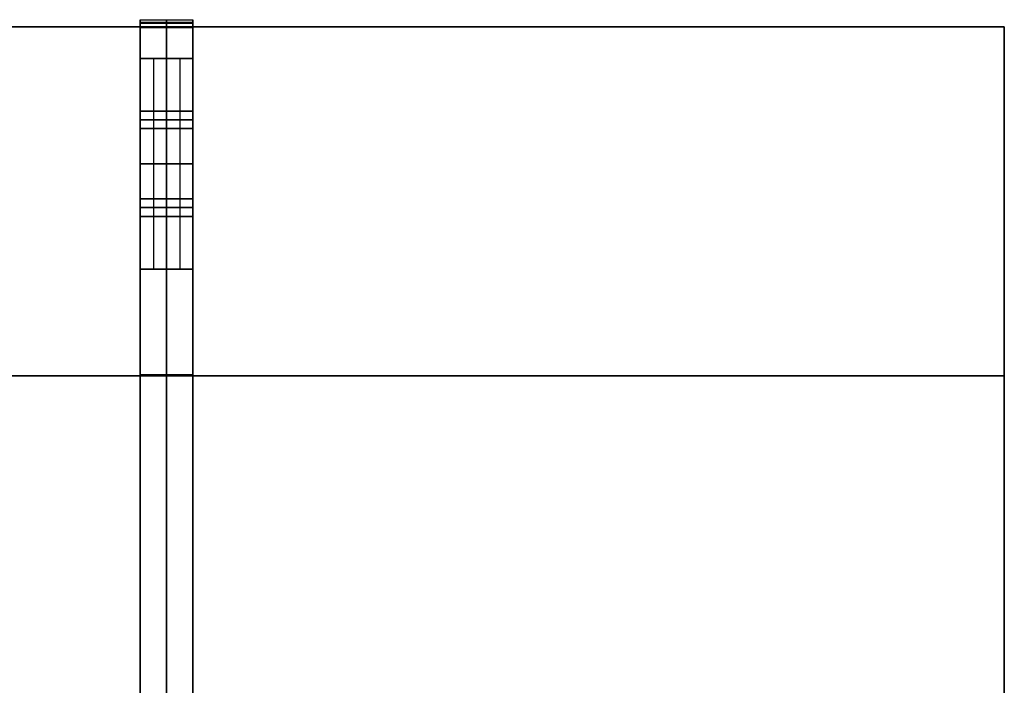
# Model space of a CAD drawing. Header units: millimetres. Extents: x -1100 to 1100, y -404 to 400.
# Tile 8 of 8: x 539 to 1100, y 21 to 400. Entities that reach past the tile are written whole.
import ezdxf

# ---------------------------------------------------------------- set-up
doc = ezdxf.new("R2010")
doc.units = ezdxf.units.MM
doc.layers.add('Défaut', color=7, linetype='Continuous', true_color=0x000000)

msp = doc.modelspace()

# ---------------------------------------------------------------- linework, layer by layer
at = {"layer": 'Défaut'}
for p, q in [((607.69, 396.41, 716.32), (607.69, 400.41, 716.32)), ((637.69, 396.41, 716.32), (637.69, 400.41, 716.32)), ((1100, 396.41, 719.82), (-1100, 396.41, 719.82)), ((1100, -1.09, 719.82), (1100, 396.41, 719.82)), ((607.71, 378.41, 350.04), (637.71, 378.41, 350.04)), ((622.71, 378.41, 700.04), (622.71, -381.59, 700.04)), ((622.71, 378.41, 580.04), (622.71, -381.59, 580.04)), ((622.71, 378.41, 0.04), (622.71, 378.41, 200.04)), ((622.71, 378.41, 280.99), (622.71, 378.41, 700.04)), ((622.71, 378.41, 320.04), (622.71, -381.59, 320.04)), ((622.71, 378.41, 200.04), (622.71, -381.59, 200.04)), ((607.71, 348.41, 615.04), (637.71, 348.41, 615.04)), ((607.71, 338.41, 615.04), (607.71, 348.41, 615.04)), ((607.71, 348.41, 235.04), (637.71, 348.41, 235.04)), ((607.71, 338.41, 235.04), (607.71, 348.41, 235.04)), ((622.71, 348.41, 615.04), (607.71, 348.41, 615.04)), ((622.71, 348.41, 235.04), (607.71, 348.41, 235.04)), ((607.71, 348.41, 615.04), (607.71, 338.41, 615.04)), ((607.71, 348.41, 235.04), (607.71, 338.41, 235.04)), ((622.71, 338.41, 610.04), (622.71, 348.41, 610.04)), ((622.71, 348.41, 620.04), (622.71, 348.41, 610.04)), ((622.71, 338.41, 620.04), (622.71, 348.41, 620.04)), ((622.71, 338.41, 230.04), (622.71, 348.41, 230.04)), ((622.71, 348.41, 240.04), (622.71, 348.41, 230.04)), ((622.71, 338.41, 240.04), (622.71, 348.41, 240.04)), ((622.71, 348.41, 610.04), (622.71, 338.41, 610.04)), ((622.71, 348.41, 620.04), (622.71, 348.41, 610.04)), ((637.71, 348.41, 615.04), (622.71, 348.41, 615.04)), ((622.71, 338.41, 620.04), (622.71, 348.41, 620.04)), ((622.71, 348.41, 230.04), (622.71, 338.41, 230.04)), ((622.71, 348.41, 240.04), (622.71, 348.41, 230.04)), ((622.71, 338.41, 240.04), (622.71, 348.41, 240.04)), ((637.71, 348.41, 235.04), (622.71, 348.41, 235.04)), ((637.71, 348.41, 615.04), (637.71, 338.41, 615.04)), ((637.71, 348.41, 235.04), (637.71, 338.41, 235.04)), ((637.71, 348.41, 615.04), (637.71, 338.41, 615.04)), ((637.71, 348.41, 235.04), (637.71, 338.41, 235.04)), ((607.71, 343.41, 610.04), (637.71, 343.41, 610.04)), ((637.71, 343.41, 620.04), (607.71, 343.41, 620.04)), ((607.71, 343.41, 610.04), (607.71, 343.41, 620.04)), ((607.71, 343.41, 230.04), (637.71, 343.41, 230.04)), ((637.71, 343.41, 240.04), (607.71, 343.41, 240.04)), ((607.71, 343.41, 230.04), (607.71, 343.41, 240.04)), ((622.71, 343.41, 610.04), (607.71, 343.41, 610.04)), ((622.71, 343.41, 620.04), (607.71, 343.41, 620.04)), ((622.71, 343.41, 230.04), (607.71, 343.41, 230.04)), ((622.71, 343.41, 240.04), (607.71, 343.41, 240.04)), ((607.71, 343.41, 620.04), (607.71, 343.41, 610.04)), ((607.71, 343.41, 240.04), (607.71, 343.41, 230.04)), ((637.71, 343.41, 610.04), (622.71, 343.41, 610.04)), ((637.71, 343.41, 620.04), (622.71, 343.41, 620.04)), ((637.71, 343.41, 230.04), (622.71, 343.41, 230.04)), ((637.71, 343.41, 240.04), (622.71, 343.41, 240.04)), ((637.71, 343.41, 610.04), (637.71, 343.41, 620.04)), ((637.71, 343.41, 230.04), (637.71, 343.41, 240.04)), ((637.71, 343.41, 620.04), (637.71, 343.41, 610.04)), ((637.71, 343.41, 240.04), (637.71, 343.41, 230.04)), ((607.71, 338.41, 615.04), (637.71, 338.41, 615.04)), ((607.71, 338.41, 235.04), (637.71, 338.41, 235.04)), ((622.71, 338.41, 615.04), (607.71, 338.41, 615.04)), ((622.71, 338.41, 235.04), (607.71, 338.41, 235.04)), ((622.71, 338.41, 610.04), (622.71, 338.41, 620.04)), ((622.71, 338.41, 230.04), (622.71, 338.41, 240.04)), ((622.71, 338.41, 610.04), (622.71, 338.41, 620.04)), ((637.71, 338.41, 615.04), (622.71, 338.41, 615.04)), ((622.71, 338.41, 230.04), (622.71, 338.41, 240.04)), ((637.71, 338.41, 235.04), (622.71, 338.41, 235.04)), ((607.71, 298.41, 665.04), (637.71, 298.41, 665.04)), ((607.71, 288.41, 665.04), (607.71, 298.41, 665.04)), ((607.71, 298.41, 285.04), (637.71, 298.41, 285.04)), ((607.71, 288.41, 285.04), (607.71, 298.41, 285.04)), ((607.71, 298.41, 665.04), (622.71, 298.41, 665.04)), ((607.71, 298.41, 285.04), (622.71, 298.41, 285.04)), ((607.71, 298.41, 665.04), (607.71, 288.41, 665.04)), ((607.71, 298.41, 285.04), (607.71, 288.41, 285.04)), ((622.71, 288.41, 670.04), (622.71, 298.41, 670.04)), ((622.71, 298.41, 670.04), (622.71, 298.41, 660.04)), ((622.71, 288.41, 660.04), (622.71, 298.41, 660.04)), ((622.71, 288.41, 290.04), (622.71, 298.41, 290.04)), ((622.71, 298.41, 290.04), (622.71, 298.41, 280.04)), ((622.71, 288.41, 280.04), (622.71, 298.41, 280.04)), ((622.71, 298.41, 670.04), (622.71, 288.41, 670.04)), ((622.71, 298.41, 660.04), (622.71, 298.41, 670.04)), ((622.71, 298.41, 665.04), (637.71, 298.41, 665.04)), ((622.71, 288.41, 660.04), (622.71, 298.41, 660.04)), ((622.71, 298.41, 290.04), (622.71, 288.41, 290.04)), ((622.71, 298.41, 280.04), (622.71, 298.41, 290.04)), ((622.71, 288.41, 280.04), (622.71, 298.41, 280.04)), ((622.71, 298.41, 285.04), (637.71, 298.41, 285.04)), ((637.71, 298.41, 665.04), (637.71, 288.41, 665.04)), ((637.71, 298.41, 285.04), (637.71, 288.41, 285.04)), ((637.71, 298.41, 665.04), (637.71, 288.41, 665.04)), ((637.71, 298.41, 285.04), (637.71, 288.41, 285.04)), ((637.71, 293.41, 670.04), (607.71, 293.41, 670.04)), ((607.71, 293.41, 660.04), (637.71, 293.41, 660.04)), ((607.71, 293.41, 660.04), (607.71, 293.41, 670.04)), ((637.71, 293.41, 290.04), (607.71, 293.41, 290.04)), ((607.71, 293.41, 280.04), (637.71, 293.41, 280.04)), ((607.71, 293.41, 280.04), (607.71, 293.41, 290.04)), ((607.71, 293.41, 670.04), (622.71, 293.41, 670.04)), ((607.71, 293.41, 660.04), (622.71, 293.41, 660.04)), ((607.71, 293.41, 290.04), (622.71, 293.41, 290.04)), ((607.71, 293.41, 280.04), (622.71, 293.41, 280.04)), ((607.71, 293.41, 670.04), (607.71, 293.41, 660.04)), ((607.71, 293.41, 290.04), (607.71, 293.41, 280.04)), ((622.71, 293.41, 670.04), (637.71, 293.41, 670.04)), ((622.71, 293.41, 660.04), (637.71, 293.41, 660.04)), ((622.71, 293.41, 290.04), (637.71, 293.41, 290.04)), ((622.71, 293.41, 280.04), (637.71, 293.41, 280.04)), ((637.71, 293.41, 660.04), (637.71, 293.41, 670.04)), ((637.71, 293.41, 280.04), (637.71, 293.41, 290.04)), ((637.71, 293.41, 670.04), (637.71, 293.41, 660.04)), ((637.71, 293.41, 290.04), (637.71, 293.41, 280.04)), ((607.71, 288.41, 665.04), (637.71, 288.41, 665.04)), ((607.71, 288.41, 285.04), (637.71, 288.41, 285.04)), ((607.71, 288.41, 665.04), (622.71, 288.41, 665.04)), ((607.71, 288.41, 285.04), (622.71, 288.41, 285.04)), ((622.71, 288.41, 660.04), (622.71, 288.41, 670.04)), ((622.71, 288.41, 280.04), (622.71, 288.41, 290.04)), ((622.71, 288.41, 670.04), (622.71, 288.41, 660.04)), ((622.71, 288.41, 665.04), (637.71, 288.41, 665.04)), ((622.71, 288.41, 290.04), (622.71, 288.41, 280.04)), ((622.71, 288.41, 285.04), (637.71, 288.41, 285.04)), ((607.71, 258.41, 350.04), (637.71, 258.41, 350.04)), ((622.71, 258.41, 0.04), (622.71, 258.41, 200.04)), ((622.71, 258.41, 280.99), (622.71, 258.41, 700.04)), ((1100, 197.66, 734.82), (-1100, 197.66, 734.82)), ((-1100, 197.66, 704.82), (1100, 197.66, 704.82)), ((1100, 197.66, 704.82), (1100, 197.66, 734.82))]:
    msp.add_line(p, q, dxfattribs=at)
for points, weights in [([(607.69, 395.91, 700.32), (607.69, 400.41, 700.32), (607.69, 400.41, 704.82)], [1, 0.707106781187, 1]), ([(622.69, 395.91, 700.32), (622.69, 400.41, 700.32), (622.69, 400.41, 704.82)], [1, 0.707106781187, 1]), ([(637.69, 395.91, 700.32), (637.69, 400.41, 700.32), (637.69, 400.41, 704.82)], [1, 0.707106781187, 1]), ([(607.69, 396.41, 704.82), (607.69, 396.41, 704.32), (607.69, 395.91, 704.32)], [1, 0.707106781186, 1]), ([(622.69, 396.41, 704.82), (622.69, 396.41, 704.32), (622.69, 395.91, 704.32)], [1, 0.707106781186, 1]), ([(637.69, 396.41, 704.82), (637.69, 396.41, 704.32), (637.69, 395.91, 704.32)], [1, 0.707106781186, 1])]:
    msp.add_rational_spline(points, weights, degree=2, dxfattribs=at)
for points in [[(607.69, 400.41, 704.82), (622.69, 400.41, 704.82), (637.69, 400.41, 704.82)], [(607.69, 400.41, 704.82), (607.69, 400.41, 718.57), (607.69, 400.41, 732.32)], [(607.69, 400.41, 732.32), (622.69, 400.41, 732.32), (637.69, 400.41, 732.32)], [(607.69, 400.41, 732.32), (607.69, 398.41, 732.32), (607.69, 396.41, 732.32)], [(607.69, 400.41, 718.57), (622.69, 400.41, 718.57), (637.69, 400.41, 718.57)], [(607.69, 399.09, 701.64), (622.69, 399.09, 701.64), (637.69, 399.09, 701.64)], [(607.69, 398.41, 732.32), (622.69, 398.41, 732.32), (637.69, 398.41, 732.32)], [(622.69, 400.41, 704.82), (622.69, 400.41, 718.57), (622.69, 400.41, 732.32)], [(622.69, 400.41, 732.32), (622.69, 398.41, 732.32), (622.69, 396.41, 732.32)], [(637.69, 400.41, 704.82), (637.69, 400.41, 718.57), (637.69, 400.41, 732.32)], [(637.69, 400.41, 732.32), (637.69, 398.41, 732.32), (637.69, 396.41, 732.32)], [(1100, 396.41, 734.82), (0, 396.41, 734.82), (-1100, 396.41, 734.82)], [(-1100, 396.41, 704.82), (0, 396.41, 704.82), (1100, 396.41, 704.82)], [(607.69, 396.41, 732.32), (622.69, 396.41, 732.32), (637.69, 396.41, 732.32)], [(607.69, 396.41, 732.32), (607.69, 396.41, 718.57), (607.69, 396.41, 704.82)], [(607.69, 396.41, 704.82), (622.69, 396.41, 704.82), (637.69, 396.41, 704.82)], [(607.69, 396.41, 718.57), (622.69, 396.41, 718.57), (637.69, 396.41, 718.57)], [(607.69, 396.26, 704.47), (622.69, 396.26, 704.47), (637.69, 396.26, 704.47)], [(607.69, -399.09, 700.32), (607.69, -1.59, 700.32), (607.69, 395.91, 700.32)], [(607.69, 395.91, 700.32), (622.69, 395.91, 700.32), (637.69, 395.91, 700.32)], [(607.69, 395.91, 704.32), (622.69, 395.91, 704.32), (637.69, 395.91, 704.32)], [(607.69, 395.91, 704.32), (607.69, 198.41, 704.32), (607.69, 0.91, 704.32)], [(622.69, 396.41, 732.32), (622.69, 396.41, 718.57), (622.69, 396.41, 704.82)], [(622.69, -399.09, 700.32), (622.69, -1.59, 700.32), (622.69, 395.91, 700.32)], [(622.69, 395.91, 704.32), (622.69, 198.41, 704.32), (622.69, 0.91, 704.32)], [(637.69, 396.41, 732.32), (637.69, 396.41, 718.57), (637.69, 396.41, 704.82)], [(637.69, -399.09, 700.32), (637.69, -1.59, 700.32), (637.69, 395.91, 700.32)], [(637.69, 395.91, 704.32), (637.69, 198.41, 704.32), (637.69, 0.91, 704.32)], [(1100, -1.09, 704.82), (1100, 197.66, 704.82), (1100, 396.41, 704.82)], [(1100, 396.41, 704.82), (1100, 396.41, 719.82), (1100, 396.41, 734.82)], [(1100, 396.41, 734.82), (1100, 197.66, 734.82), (1100, -1.09, 734.82)], [(622.71, 378.41, 700.04), (615.21, 378.41, 700.04), (607.71, 378.41, 700.04)], [(607.71, 378.41, 700.04), (607.71, 318.41, 700.04), (607.71, 258.41, 700.04)], [(607.71, 378.41, 700.04), (607.71, 378.41, 350.04), (607.71, 378.41, 0.04)], [(607.71, 378.41, 0.04), (607.71, 318.41, 0.04), (607.71, 258.41, 0.04)], [(607.71, 378.41, 0.04), (622.71, 378.41, 0.04), (637.71, 378.41, 0.04)], [(607.71, 378.41, 350.04), (607.71, 318.41, 350.04), (607.71, 258.41, 350.04)], [(615.21, 378.41, 700.04), (615.21, 318.41, 700.04), (615.21, 258.41, 700.04)], [(622.71, 258.41, 700.04), (622.71, 318.41, 700.04), (622.71, 378.41, 700.04)], [(622.71, 378.41, 700.04), (622.71, 378.41, 640.04), (622.71, 378.41, 580.04)], [(622.71, 258.41, 580.04), (622.71, 318.41, 580.04), (622.71, 378.41, 580.04)], [(622.71, 378.41, 700.04), (630.21, 378.41, 700.04), (637.71, 378.41, 700.04)], [(622.71, 378.41, 580.04), (630.21, 378.41, 580.04), (637.71, 378.41, 580.04)], [(622.71, 258.41, 640.04), (622.71, 318.41, 640.04), (622.71, 378.41, 640.04)], [(622.71, 378.41, 640.04), (630.21, 378.41, 640.04), (637.71, 378.41, 640.04)], [(637.71, 378.41, 580.04), (630.21, 378.41, 580.04), (622.71, 378.41, 580.04)], [(622.71, 378.41, 580.04), (622.71, 318.41, 580.04), (622.71, 258.41, 580.04)], [(622.71, 378.41, 580.04), (622.71, 378.41, 640.04), (622.71, 378.41, 700.04)], [(622.71, 378.41, 700.04), (622.71, 318.41, 700.04), (622.71, 258.41, 700.04)], [(637.71, 378.41, 200.04), (630.21, 378.41, 200.04), (622.71, 378.41, 200.04)], [(622.71, 378.41, 200.04), (622.71, 318.41, 200.04), (622.71, 258.41, 200.04)], [(622.71, 378.41, 200.04), (622.71, 378.41, 260.04), (622.71, 378.41, 320.04)], [(622.71, 378.41, 320.04), (622.71, 318.41, 320.04), (622.71, 258.41, 320.04)], [(622.71, 378.41, 320.04), (630.21, 378.41, 320.04), (637.71, 378.41, 320.04)], [(622.71, 378.41, 640.04), (622.71, 318.41, 640.04), (622.71, 258.41, 640.04)], [(622.71, 378.41, 0.04), (622.71, 318.41, 0.04), (622.71, 258.41, 0.04)], [(622.71, 378.41, 260.04), (622.71, 318.41, 260.04), (622.71, 258.41, 260.04)], [(622.71, 258.41, 320.04), (622.71, 318.41, 320.04), (622.71, 378.41, 320.04)], [(622.71, 378.41, 320.04), (622.71, 378.41, 260.04), (622.71, 378.41, 200.04)], [(622.71, 258.41, 200.04), (622.71, 318.41, 200.04), (622.71, 378.41, 200.04)], [(622.71, 378.41, 320.04), (630.21, 378.41, 320.04), (637.71, 378.41, 320.04)], [(622.71, 378.41, 200.04), (630.21, 378.41, 200.04), (637.71, 378.41, 200.04)], [(622.71, 258.41, 260.04), (622.71, 318.41, 260.04), (622.71, 378.41, 260.04)], [(622.71, 378.41, 260.04), (630.21, 378.41, 260.04), (637.71, 378.41, 260.04)], [(630.21, 378.41, 700.04), (630.21, 378.41, 640.04), (630.21, 378.41, 580.04)], [(630.21, 378.41, 580.04), (630.21, 318.41, 580.04), (630.21, 258.41, 580.04)], [(630.21, 378.41, 200.04), (630.21, 318.41, 200.04), (630.21, 258.41, 200.04)], [(630.21, 378.41, 320.04), (630.21, 318.41, 320.04), (630.21, 258.41, 320.04)], [(630.21, 378.41, 320.04), (630.21, 378.41, 260.04), (630.21, 378.41, 200.04)], [(637.71, 378.41, 700.04), (637.71, -1.59, 700.04), (637.71, -381.59, 700.04)], [(637.71, 378.41, 580.04), (637.71, -1.59, 580.04), (637.71, -381.59, 580.04)], [(637.71, 378.41, 700.04), (637.71, 378.41, 640.04), (637.71, 378.41, 580.04)], [(637.71, 378.41, 640.04), (637.71, -1.59, 640.04), (637.71, -381.59, 640.04)], [(637.71, 378.41, 320.04), (637.71, 378.41, 450.04), (637.71, 378.41, 580.04)], [(637.71, 378.41, 580.04), (637.71, 318.41, 580.04), (637.71, 258.41, 580.04)], [(637.71, 378.41, 320.04), (637.71, 318.41, 320.04), (637.71, 258.41, 320.04)], [(637.71, 378.41, 0.04), (637.71, 318.41, 0.04), (637.71, 258.41, 0.04)], [(637.71, 378.41, 0.04), (637.71, 378.41, 100.04), (637.71, 378.41, 200.04)], [(637.71, 378.41, 200.04), (637.71, 318.41, 200.04), (637.71, 258.41, 200.04)], [(637.71, 378.41, 450.04), (637.71, 318.41, 450.04), (637.71, 258.41, 450.04)], [(637.71, 378.41, 100.04), (637.71, 318.41, 100.04), (637.71, 258.41, 100.04)], [(637.71, 378.41, 320.04), (637.71, -1.59, 320.04), (637.71, -381.59, 320.04)], [(637.71, 378.41, 200.04), (637.71, -1.59, 200.04), (637.71, -381.59, 200.04)], [(637.71, 378.41, 320.04), (637.71, 378.41, 260.04), (637.71, 378.41, 200.04)], [(637.71, 378.41, 260.04), (637.71, -1.59, 260.04), (637.71, -381.59, 260.04)], [(607.71, 348.41, 610.04), (607.71, 343.41, 610.04), (607.71, 338.41, 610.04)], [(637.71, 348.41, 610.04), (622.71, 348.41, 610.04), (607.71, 348.41, 610.04)], [(607.71, 348.41, 620.04), (607.71, 348.41, 615.04), (607.71, 348.41, 610.04)], [(637.71, 348.41, 620.04), (622.71, 348.41, 620.04), (607.71, 348.41, 620.04)], [(607.71, 338.41, 620.04), (607.71, 343.41, 620.04), (607.71, 348.41, 620.04)], [(607.71, 348.41, 230.04), (607.71, 343.41, 230.04), (607.71, 338.41, 230.04)], [(637.71, 348.41, 230.04), (622.71, 348.41, 230.04), (607.71, 348.41, 230.04)], [(607.71, 348.41, 240.04), (607.71, 348.41, 235.04), (607.71, 348.41, 230.04)], [(637.71, 348.41, 240.04), (622.71, 348.41, 240.04), (607.71, 348.41, 240.04)], [(607.71, 338.41, 240.04), (607.71, 343.41, 240.04), (607.71, 348.41, 240.04)], [(607.71, 338.41, 610.04), (607.71, 343.41, 610.04), (607.71, 348.41, 610.04)], [(607.71, 348.41, 610.04), (607.71, 348.41, 615.04), (607.71, 348.41, 620.04)], [(607.71, 348.41, 620.04), (607.71, 343.41, 620.04), (607.71, 338.41, 620.04)], [(607.71, 348.41, 610.04), (615.21, 348.41, 610.04), (622.71, 348.41, 610.04)], [(607.71, 348.41, 620.04), (615.21, 348.41, 620.04), (622.71, 348.41, 620.04)], [(607.71, 338.41, 230.04), (607.71, 343.41, 230.04), (607.71, 348.41, 230.04)], [(607.71, 348.41, 230.04), (607.71, 348.41, 235.04), (607.71, 348.41, 240.04)], [(607.71, 348.41, 240.04), (607.71, 343.41, 240.04), (607.71, 338.41, 240.04)], [(607.71, 348.41, 230.04), (615.21, 348.41, 230.04), (622.71, 348.41, 230.04)], [(607.71, 348.41, 240.04), (615.21, 348.41, 240.04), (622.71, 348.41, 240.04)], [(607.71, 338.41, 610.04), (607.71, 343.41, 610.04), (607.71, 348.41, 610.04)], [(607.71, 348.41, 610.04), (622.71, 348.41, 610.04), (637.71, 348.41, 610.04)], [(607.71, 348.41, 610.04), (607.71, 348.41, 615.04), (607.71, 348.41, 620.04)], [(607.71, 348.41, 620.04), (622.71, 348.41, 620.04), (637.71, 348.41, 620.04)], [(607.71, 348.41, 620.04), (607.71, 343.41, 620.04), (607.71, 338.41, 620.04)], [(607.71, 348.41, 615.04), (622.71, 348.41, 615.04), (637.71, 348.41, 615.04)], [(607.71, 348.41, 230.04), (607.71, 348.41, 235.04), (607.71, 348.41, 240.04)], [(607.71, 348.41, 240.04), (622.71, 348.41, 240.04), (637.71, 348.41, 240.04)], [(607.71, 348.41, 230.04), (622.71, 348.41, 230.04), (637.71, 348.41, 230.04)], [(607.71, 348.41, 240.04), (607.71, 343.41, 240.04), (607.71, 338.41, 240.04)], [(607.71, 338.41, 230.04), (607.71, 343.41, 230.04), (607.71, 348.41, 230.04)], [(607.71, 348.41, 235.04), (622.71, 348.41, 235.04), (637.71, 348.41, 235.04)], [(622.71, 338.41, 610.04), (622.71, 343.41, 610.04), (622.71, 348.41, 610.04)], [(622.71, 348.41, 610.04), (622.71, 348.41, 615.04), (622.71, 348.41, 620.04)], [(622.71, 348.41, 620.04), (622.71, 343.41, 620.04), (622.71, 338.41, 620.04)], [(622.71, 348.41, 610.04), (630.21, 348.41, 610.04), (637.71, 348.41, 610.04)], [(622.71, 348.41, 620.04), (630.21, 348.41, 620.04), (637.71, 348.41, 620.04)], [(622.71, 348.41, 610.04), (622.71, 343.41, 610.04), (622.71, 338.41, 610.04)], [(622.71, 348.41, 620.04), (622.71, 348.41, 615.04), (622.71, 348.41, 610.04)], [(622.71, 338.41, 620.04), (622.71, 343.41, 620.04), (622.71, 348.41, 620.04)], [(622.71, 348.41, 230.04), (622.71, 343.41, 230.04), (622.71, 338.41, 230.04)], [(622.71, 348.41, 240.04), (622.71, 348.41, 235.04), (622.71, 348.41, 230.04)], [(622.71, 338.41, 240.04), (622.71, 343.41, 240.04), (622.71, 348.41, 240.04)], [(622.71, 338.41, 230.04), (622.71, 343.41, 230.04), (622.71, 348.41, 230.04)], [(622.71, 348.41, 230.04), (622.71, 348.41, 235.04), (622.71, 348.41, 240.04)], [(622.71, 348.41, 240.04), (622.71, 343.41, 240.04), (622.71, 338.41, 240.04)], [(622.71, 348.41, 230.04), (630.21, 348.41, 230.04), (637.71, 348.41, 230.04)], [(622.71, 348.41, 240.04), (630.21, 348.41, 240.04), (637.71, 348.41, 240.04)], [(622.71, 338.41, 610.04), (622.71, 343.41, 610.04), (622.71, 348.41, 610.04)], [(622.71, 348.41, 610.04), (622.71, 348.41, 615.04), (622.71, 348.41, 620.04)], [(622.71, 348.41, 620.04), (622.71, 343.41, 620.04), (622.71, 338.41, 620.04)], [(622.71, 348.41, 230.04), (622.71, 348.41, 235.04), (622.71, 348.41, 240.04)], [(622.71, 348.41, 240.04), (622.71, 343.41, 240.04), (622.71, 338.41, 240.04)], [(622.71, 338.41, 230.04), (622.71, 343.41, 230.04), (622.71, 348.41, 230.04)], [(637.71, 338.41, 610.04), (637.71, 343.41, 610.04), (637.71, 348.41, 610.04)], [(637.71, 348.41, 610.04), (637.71, 348.41, 615.04), (637.71, 348.41, 620.04)], [(637.71, 348.41, 620.04), (637.71, 343.41, 620.04), (637.71, 338.41, 620.04)], [(637.71, 338.41, 230.04), (637.71, 343.41, 230.04), (637.71, 348.41, 230.04)], [(637.71, 348.41, 230.04), (637.71, 348.41, 235.04), (637.71, 348.41, 240.04)], [(637.71, 348.41, 240.04), (637.71, 343.41, 240.04), (637.71, 338.41, 240.04)], [(637.71, 348.41, 610.04), (637.71, 343.41, 610.04), (637.71, 338.41, 610.04)], [(637.71, 348.41, 620.04), (637.71, 348.41, 615.04), (637.71, 348.41, 610.04)], [(637.71, 338.41, 620.04), (637.71, 343.41, 620.04), (637.71, 348.41, 620.04)], [(637.71, 348.41, 230.04), (637.71, 343.41, 230.04), (637.71, 338.41, 230.04)], [(637.71, 348.41, 240.04), (637.71, 348.41, 235.04), (637.71, 348.41, 230.04)], [(637.71, 338.41, 240.04), (637.71, 343.41, 240.04), (637.71, 348.41, 240.04)], [(637.71, 338.41, 610.04), (637.71, 343.41, 610.04), (637.71, 348.41, 610.04)], [(637.71, 348.41, 610.04), (637.71, 348.41, 615.04), (637.71, 348.41, 620.04)], [(637.71, 348.41, 620.04), (637.71, 343.41, 620.04), (637.71, 338.41, 620.04)], [(637.71, 348.41, 230.04), (637.71, 348.41, 235.04), (637.71, 348.41, 240.04)], [(637.71, 348.41, 240.04), (637.71, 343.41, 240.04), (637.71, 338.41, 240.04)], [(637.71, 338.41, 230.04), (637.71, 343.41, 230.04), (637.71, 348.41, 230.04)], [(607.71, 343.41, 610.04), (622.71, 343.41, 610.04), (637.71, 343.41, 610.04)], [(607.71, 343.41, 620.04), (622.71, 343.41, 620.04), (637.71, 343.41, 620.04)], [(607.71, 343.41, 240.04), (622.71, 343.41, 240.04), (637.71, 343.41, 240.04)], [(607.71, 343.41, 230.04), (622.71, 343.41, 230.04), (637.71, 343.41, 230.04)], [(607.71, 338.41, 610.04), (607.71, 338.41, 615.04), (607.71, 338.41, 620.04)], [(607.71, 338.41, 620.04), (622.71, 338.41, 620.04), (637.71, 338.41, 620.04)], [(637.71, 338.41, 610.04), (622.71, 338.41, 610.04), (607.71, 338.41, 610.04)], [(607.71, 338.41, 230.04), (607.71, 338.41, 235.04), (607.71, 338.41, 240.04)], [(607.71, 338.41, 240.04), (622.71, 338.41, 240.04), (637.71, 338.41, 240.04)], [(637.71, 338.41, 230.04), (622.71, 338.41, 230.04), (607.71, 338.41, 230.04)], [(607.71, 338.41, 620.04), (607.71, 338.41, 615.04), (607.71, 338.41, 610.04)], [(622.71, 338.41, 620.04), (615.21, 338.41, 620.04), (607.71, 338.41, 620.04)], [(607.71, 338.41, 610.04), (615.21, 338.41, 610.04), (622.71, 338.41, 610.04)], [(607.71, 338.41, 240.04), (607.71, 338.41, 235.04), (607.71, 338.41, 230.04)], [(622.71, 338.41, 240.04), (615.21, 338.41, 240.04), (607.71, 338.41, 240.04)], [(607.71, 338.41, 230.04), (615.21, 338.41, 230.04), (622.71, 338.41, 230.04)], [(607.71, 338.41, 620.04), (607.71, 338.41, 615.04), (607.71, 338.41, 610.04)], [(607.71, 338.41, 610.04), (622.71, 338.41, 610.04), (637.71, 338.41, 610.04)], [(607.71, 338.41, 620.04), (622.71, 338.41, 620.04), (637.71, 338.41, 620.04)], [(607.71, 338.41, 615.04), (622.71, 338.41, 615.04), (637.71, 338.41, 615.04)], [(607.71, 338.41, 240.04), (622.71, 338.41, 240.04), (637.71, 338.41, 240.04)], [(607.71, 338.41, 240.04), (607.71, 338.41, 235.04), (607.71, 338.41, 230.04)], [(607.71, 338.41, 230.04), (622.71, 338.41, 230.04), (637.71, 338.41, 230.04)], [(607.71, 338.41, 235.04), (622.71, 338.41, 235.04), (637.71, 338.41, 235.04)], [(622.71, 338.41, 620.04), (622.71, 338.41, 615.04), (622.71, 338.41, 610.04)], [(637.71, 338.41, 620.04), (630.21, 338.41, 620.04), (622.71, 338.41, 620.04)], [(622.71, 338.41, 610.04), (630.21, 338.41, 610.04), (637.71, 338.41, 610.04)], [(622.71, 338.41, 610.04), (622.71, 338.41, 615.04), (622.71, 338.41, 620.04)], [(622.71, 338.41, 230.04), (622.71, 338.41, 235.04), (622.71, 338.41, 240.04)], [(622.71, 338.41, 240.04), (622.71, 338.41, 235.04), (622.71, 338.41, 230.04)], [(637.71, 338.41, 240.04), (630.21, 338.41, 240.04), (622.71, 338.41, 240.04)], [(622.71, 338.41, 230.04), (630.21, 338.41, 230.04), (637.71, 338.41, 230.04)], [(622.71, 338.41, 620.04), (622.71, 338.41, 615.04), (622.71, 338.41, 610.04)], [(622.71, 338.41, 240.04), (622.71, 338.41, 235.04), (622.71, 338.41, 230.04)], [(637.71, 338.41, 620.04), (637.71, 338.41, 615.04), (637.71, 338.41, 610.04)], [(637.71, 338.41, 240.04), (637.71, 338.41, 235.04), (637.71, 338.41, 230.04)], [(637.71, 338.41, 610.04), (637.71, 338.41, 615.04), (637.71, 338.41, 620.04)], [(637.71, 338.41, 230.04), (637.71, 338.41, 235.04), (637.71, 338.41, 240.04)], [(637.71, 338.41, 620.04), (637.71, 338.41, 615.04), (637.71, 338.41, 610.04)], [(637.71, 338.41, 240.04), (637.71, 338.41, 235.04), (637.71, 338.41, 230.04)], [(622.71, 318.41, 700.04), (615.21, 318.41, 700.04), (607.71, 318.41, 700.04)], [(607.71, 318.41, 700.04), (607.71, 318.41, 350.04), (607.71, 318.41, 0.04)], [(607.71, 318.41, 0.04), (622.71, 318.41, 0.04), (637.71, 318.41, 0.04)], [(622.71, 318.41, 700.04), (622.71, 318.41, 640.04), (622.71, 318.41, 580.04)], [(637.71, 318.41, 580.04), (630.21, 318.41, 580.04), (622.71, 318.41, 580.04)], [(622.71, 318.41, 580.04), (622.71, 318.41, 640.04), (622.71, 318.41, 700.04)], [(637.71, 318.41, 200.04), (630.21, 318.41, 200.04), (622.71, 318.41, 200.04)], [(622.71, 318.41, 200.04), (622.71, 318.41, 260.04), (622.71, 318.41, 320.04)], [(622.71, 318.41, 320.04), (630.21, 318.41, 320.04), (637.71, 318.41, 320.04)], [(622.71, 318.41, 320.04), (622.71, 318.41, 260.04), (622.71, 318.41, 200.04)], [(637.71, 318.41, 320.04), (637.71, 318.41, 450.04), (637.71, 318.41, 580.04)], [(637.71, 318.41, 0.04), (637.71, 318.41, 100.04), (637.71, 318.41, 200.04)], [(607.71, 288.41, 670.04), (607.71, 293.41, 670.04), (607.71, 298.41, 670.04)], [(607.71, 298.41, 670.04), (622.71, 298.41, 670.04), (637.71, 298.41, 670.04)], [(607.71, 298.41, 670.04), (607.71, 298.41, 665.04), (607.71, 298.41, 660.04)], [(607.71, 298.41, 660.04), (622.71, 298.41, 660.04), (637.71, 298.41, 660.04)], [(607.71, 298.41, 660.04), (607.71, 293.41, 660.04), (607.71, 288.41, 660.04)], [(607.71, 288.41, 290.04), (607.71, 293.41, 290.04), (607.71, 298.41, 290.04)], [(607.71, 298.41, 290.04), (622.71, 298.41, 290.04), (637.71, 298.41, 290.04)], [(607.71, 298.41, 290.04), (607.71, 298.41, 285.04), (607.71, 298.41, 280.04)], [(607.71, 298.41, 280.04), (622.71, 298.41, 280.04), (637.71, 298.41, 280.04)], [(607.71, 298.41, 280.04), (607.71, 293.41, 280.04), (607.71, 288.41, 280.04)], [(607.71, 298.41, 670.04), (607.71, 293.41, 670.04), (607.71, 288.41, 670.04)], [(607.71, 298.41, 660.04), (607.71, 298.41, 665.04), (607.71, 298.41, 670.04)], [(607.71, 288.41, 660.04), (607.71, 293.41, 660.04), (607.71, 298.41, 660.04)], [(622.71, 298.41, 670.04), (615.21, 298.41, 670.04), (607.71, 298.41, 670.04)], [(622.71, 298.41, 660.04), (615.21, 298.41, 660.04), (607.71, 298.41, 660.04)], [(607.71, 298.41, 290.04), (607.71, 293.41, 290.04), (607.71, 288.41, 290.04)], [(607.71, 298.41, 280.04), (607.71, 298.41, 285.04), (607.71, 298.41, 290.04)], [(607.71, 288.41, 280.04), (607.71, 293.41, 280.04), (607.71, 298.41, 280.04)], [(622.71, 298.41, 290.04), (615.21, 298.41, 290.04), (607.71, 298.41, 290.04)], [(622.71, 298.41, 280.04), (615.21, 298.41, 280.04), (607.71, 298.41, 280.04)], [(607.71, 288.41, 660.04), (607.71, 293.41, 660.04), (607.71, 298.41, 660.04)], [(607.71, 298.41, 660.04), (622.71, 298.41, 660.04), (637.71, 298.41, 660.04)], [(607.71, 298.41, 660.04), (607.71, 298.41, 665.04), (607.71, 298.41, 670.04)], [(607.71, 298.41, 670.04), (622.71, 298.41, 670.04), (637.71, 298.41, 670.04)], [(607.71, 298.41, 670.04), (607.71, 293.41, 670.04), (607.71, 288.41, 670.04)], [(607.71, 298.41, 665.04), (622.71, 298.41, 665.04), (637.71, 298.41, 665.04)], [(607.71, 288.41, 280.04), (607.71, 293.41, 280.04), (607.71, 298.41, 280.04)], [(607.71, 298.41, 280.04), (622.71, 298.41, 280.04), (637.71, 298.41, 280.04)], [(607.71, 298.41, 280.04), (607.71, 298.41, 285.04), (607.71, 298.41, 290.04)], [(607.71, 298.41, 290.04), (622.71, 298.41, 290.04), (637.71, 298.41, 290.04)], [(607.71, 298.41, 290.04), (607.71, 293.41, 290.04), (607.71, 288.41, 290.04)], [(607.71, 298.41, 285.04), (622.71, 298.41, 285.04), (637.71, 298.41, 285.04)], [(622.71, 298.41, 670.04), (622.71, 293.41, 670.04), (622.71, 288.41, 670.04)], [(622.71, 298.41, 660.04), (622.71, 298.41, 665.04), (622.71, 298.41, 670.04)], [(622.71, 288.41, 660.04), (622.71, 293.41, 660.04), (622.71, 298.41, 660.04)], [(637.71, 298.41, 670.04), (630.21, 298.41, 670.04), (622.71, 298.41, 670.04)], [(637.71, 298.41, 660.04), (630.21, 298.41, 660.04), (622.71, 298.41, 660.04)], [(622.71, 288.41, 670.04), (622.71, 293.41, 670.04), (622.71, 298.41, 670.04)], [(622.71, 298.41, 670.04), (622.71, 298.41, 665.04), (622.71, 298.41, 660.04)], [(622.71, 298.41, 660.04), (622.71, 293.41, 660.04), (622.71, 288.41, 660.04)], [(622.71, 288.41, 290.04), (622.71, 293.41, 290.04), (622.71, 298.41, 290.04)], [(622.71, 298.41, 290.04), (622.71, 298.41, 285.04), (622.71, 298.41, 280.04)], [(622.71, 298.41, 280.04), (622.71, 293.41, 280.04), (622.71, 288.41, 280.04)], [(622.71, 298.41, 290.04), (622.71, 293.41, 290.04), (622.71, 288.41, 290.04)], [(622.71, 298.41, 280.04), (622.71, 298.41, 285.04), (622.71, 298.41, 290.04)], [(622.71, 288.41, 280.04), (622.71, 293.41, 280.04), (622.71, 298.41, 280.04)], [(637.71, 298.41, 290.04), (630.21, 298.41, 290.04), (622.71, 298.41, 290.04)], [(637.71, 298.41, 280.04), (630.21, 298.41, 280.04), (622.71, 298.41, 280.04)], [(622.71, 288.41, 660.04), (622.71, 293.41, 660.04), (622.71, 298.41, 660.04)], [(622.71, 298.41, 660.04), (622.71, 298.41, 665.04), (622.71, 298.41, 670.04)], [(622.71, 298.41, 670.04), (622.71, 293.41, 670.04), (622.71, 288.41, 670.04)], [(622.71, 288.41, 280.04), (622.71, 293.41, 280.04), (622.71, 298.41, 280.04)], [(622.71, 298.41, 280.04), (622.71, 298.41, 285.04), (622.71, 298.41, 290.04)], [(622.71, 298.41, 290.04), (622.71, 293.41, 290.04), (622.71, 288.41, 290.04)], [(637.71, 298.41, 670.04), (637.71, 293.41, 670.04), (637.71, 288.41, 670.04)], [(637.71, 298.41, 660.04), (637.71, 298.41, 665.04), (637.71, 298.41, 670.04)], [(637.71, 288.41, 660.04), (637.71, 293.41, 660.04), (637.71, 298.41, 660.04)], [(637.71, 298.41, 290.04), (637.71, 293.41, 290.04), (637.71, 288.41, 290.04)], [(637.71, 298.41, 280.04), (637.71, 298.41, 285.04), (637.71, 298.41, 290.04)], [(637.71, 288.41, 280.04), (637.71, 293.41, 280.04), (637.71, 298.41, 280.04)], [(637.71, 288.41, 670.04), (637.71, 293.41, 670.04), (637.71, 298.41, 670.04)], [(637.71, 298.41, 670.04), (637.71, 298.41, 665.04), (637.71, 298.41, 660.04)], [(637.71, 298.41, 660.04), (637.71, 293.41, 660.04), (637.71, 288.41, 660.04)], [(637.71, 288.41, 290.04), (637.71, 293.41, 290.04), (637.71, 298.41, 290.04)], [(637.71, 298.41, 290.04), (637.71, 298.41, 285.04), (637.71, 298.41, 280.04)], [(637.71, 298.41, 280.04), (637.71, 293.41, 280.04), (637.71, 288.41, 280.04)], [(637.71, 288.41, 660.04), (637.71, 293.41, 660.04), (637.71, 298.41, 660.04)], [(637.71, 298.41, 660.04), (637.71, 298.41, 665.04), (637.71, 298.41, 670.04)], [(637.71, 298.41, 670.04), (637.71, 293.41, 670.04), (637.71, 288.41, 670.04)], [(637.71, 288.41, 280.04), (637.71, 293.41, 280.04), (637.71, 298.41, 280.04)], [(637.71, 298.41, 280.04), (637.71, 298.41, 285.04), (637.71, 298.41, 290.04)], [(637.71, 298.41, 290.04), (637.71, 293.41, 290.04), (637.71, 288.41, 290.04)], [(607.71, 293.41, 660.04), (622.71, 293.41, 660.04), (637.71, 293.41, 660.04)], [(607.71, 293.41, 670.04), (622.71, 293.41, 670.04), (637.71, 293.41, 670.04)], [(607.71, 293.41, 280.04), (622.71, 293.41, 280.04), (637.71, 293.41, 280.04)], [(607.71, 293.41, 290.04), (622.71, 293.41, 290.04), (637.71, 293.41, 290.04)], [(637.71, 288.41, 660.04), (622.71, 288.41, 660.04), (607.71, 288.41, 660.04)], [(607.71, 288.41, 660.04), (607.71, 288.41, 665.04), (607.71, 288.41, 670.04)], [(607.71, 288.41, 670.04), (622.71, 288.41, 670.04), (637.71, 288.41, 670.04)], [(637.71, 288.41, 280.04), (622.71, 288.41, 280.04), (607.71, 288.41, 280.04)], [(607.71, 288.41, 280.04), (607.71, 288.41, 285.04), (607.71, 288.41, 290.04)], [(607.71, 288.41, 290.04), (622.71, 288.41, 290.04), (637.71, 288.41, 290.04)], [(607.71, 288.41, 670.04), (607.71, 288.41, 665.04), (607.71, 288.41, 660.04)], [(607.71, 288.41, 660.04), (615.21, 288.41, 660.04), (622.71, 288.41, 660.04)], [(622.71, 288.41, 670.04), (615.21, 288.41, 670.04), (607.71, 288.41, 670.04)], [(607.71, 288.41, 290.04), (607.71, 288.41, 285.04), (607.71, 288.41, 280.04)], [(607.71, 288.41, 280.04), (615.21, 288.41, 280.04), (622.71, 288.41, 280.04)], [(622.71, 288.41, 290.04), (615.21, 288.41, 290.04), (607.71, 288.41, 290.04)], [(607.71, 288.41, 670.04), (607.71, 288.41, 665.04), (607.71, 288.41, 660.04)], [(607.71, 288.41, 660.04), (622.71, 288.41, 660.04), (637.71, 288.41, 660.04)], [(607.71, 288.41, 670.04), (622.71, 288.41, 670.04), (637.71, 288.41, 670.04)], [(607.71, 288.41, 665.04), (622.71, 288.41, 665.04), (637.71, 288.41, 665.04)], [(607.71, 288.41, 290.04), (607.71, 288.41, 285.04), (607.71, 288.41, 280.04)], [(607.71, 288.41, 280.04), (622.71, 288.41, 280.04), (637.71, 288.41, 280.04)], [(607.71, 288.41, 290.04), (622.71, 288.41, 290.04), (637.71, 288.41, 290.04)], [(607.71, 288.41, 285.04), (622.71, 288.41, 285.04), (637.71, 288.41, 285.04)], [(622.71, 288.41, 670.04), (622.71, 288.41, 665.04), (622.71, 288.41, 660.04)], [(622.71, 288.41, 660.04), (630.21, 288.41, 660.04), (637.71, 288.41, 660.04)], [(637.71, 288.41, 670.04), (630.21, 288.41, 670.04), (622.71, 288.41, 670.04)], [(622.71, 288.41, 660.04), (622.71, 288.41, 665.04), (622.71, 288.41, 670.04)], [(622.71, 288.41, 280.04), (622.71, 288.41, 285.04), (622.71, 288.41, 290.04)], [(622.71, 288.41, 290.04), (622.71, 288.41, 285.04), (622.71, 288.41, 280.04)], [(622.71, 288.41, 280.04), (630.21, 288.41, 280.04), (637.71, 288.41, 280.04)], [(637.71, 288.41, 290.04), (630.21, 288.41, 290.04), (622.71, 288.41, 290.04)], [(622.71, 288.41, 670.04), (622.71, 288.41, 665.04), (622.71, 288.41, 660.04)], [(622.71, 288.41, 290.04), (622.71, 288.41, 285.04), (622.71, 288.41, 280.04)], [(637.71, 288.41, 670.04), (637.71, 288.41, 665.04), (637.71, 288.41, 660.04)], [(637.71, 288.41, 290.04), (637.71, 288.41, 285.04), (637.71, 288.41, 280.04)], [(637.71, 288.41, 660.04), (637.71, 288.41, 665.04), (637.71, 288.41, 670.04)], [(637.71, 288.41, 280.04), (637.71, 288.41, 285.04), (637.71, 288.41, 290.04)], [(637.71, 288.41, 670.04), (637.71, 288.41, 665.04), (637.71, 288.41, 660.04)], [(637.71, 288.41, 290.04), (637.71, 288.41, 285.04), (637.71, 288.41, 280.04)], [(607.71, -261.59, 700.04), (607.71, -1.59, 700.04), (607.71, 258.41, 700.04)], [(607.71, 258.41, 700.04), (607.71, 258.41, 640.04), (607.71, 258.41, 580.04)], [(607.71, -261.59, 580.04), (607.71, -1.59, 580.04), (607.71, 258.41, 580.04)], [(607.71, 258.41, 700.04), (615.21, 258.41, 700.04), (622.71, 258.41, 700.04)], [(607.71, 258.41, 580.04), (615.21, 258.41, 580.04), (622.71, 258.41, 580.04)], [(607.71, -261.59, 640.04), (607.71, -1.59, 640.04), (607.71, 258.41, 640.04)], [(607.71, 258.41, 640.04), (615.21, 258.41, 640.04), (622.71, 258.41, 640.04)], [(622.71, 258.41, 700.04), (615.21, 258.41, 700.04), (607.71, 258.41, 700.04)], [(607.71, 258.41, 700.04), (607.71, 258.41, 350.04), (607.71, 258.41, 0.04)], [(607.71, 258.41, 0.04), (622.71, 258.41, 0.04), (637.71, 258.41, 0.04)], [(607.71, -261.59, 320.04), (607.71, -1.59, 320.04), (607.71, 258.41, 320.04)], [(607.71, 258.41, 320.04), (607.71, 258.41, 260.04), (607.71, 258.41, 200.04)], [(607.71, -261.59, 200.04), (607.71, -1.59, 200.04), (607.71, 258.41, 200.04)], [(607.71, 258.41, 320.04), (615.21, 258.41, 320.04), (622.71, 258.41, 320.04)], [(607.71, 258.41, 200.04), (615.21, 258.41, 200.04), (622.71, 258.41, 200.04)], [(607.71, -261.59, 260.04), (607.71, -1.59, 260.04), (607.71, 258.41, 260.04)], [(607.71, 258.41, 260.04), (615.21, 258.41, 260.04), (622.71, 258.41, 260.04)], [(615.21, 258.41, 700.04), (615.21, 258.41, 640.04), (615.21, 258.41, 580.04)], [(615.21, 258.41, 320.04), (615.21, 258.41, 260.04), (615.21, 258.41, 200.04)], [(622.71, 258.41, 700.04), (622.71, 258.41, 640.04), (622.71, 258.41, 580.04)], [(637.71, 258.41, 580.04), (630.21, 258.41, 580.04), (622.71, 258.41, 580.04)], [(622.71, 258.41, 580.04), (622.71, 258.41, 640.04), (622.71, 258.41, 700.04)], [(637.71, 258.41, 200.04), (630.21, 258.41, 200.04), (622.71, 258.41, 200.04)], [(622.71, 258.41, 200.04), (622.71, 258.41, 260.04), (622.71, 258.41, 320.04)], [(622.71, 258.41, 320.04), (630.21, 258.41, 320.04), (637.71, 258.41, 320.04)], [(622.71, 258.41, 320.04), (622.71, 258.41, 260.04), (622.71, 258.41, 200.04)], [(637.71, 258.41, 320.04), (637.71, 258.41, 450.04), (637.71, 258.41, 580.04)], [(637.71, 258.41, 0.04), (637.71, 258.41, 100.04), (637.71, 258.41, 200.04)], [(607.69, 198.41, 704.32), (622.69, 198.41, 704.32), (637.69, 198.41, 704.32)]]:
    msp.add_open_spline(points, degree=2, dxfattribs=at)

doc.saveas('drawing.dxf')
